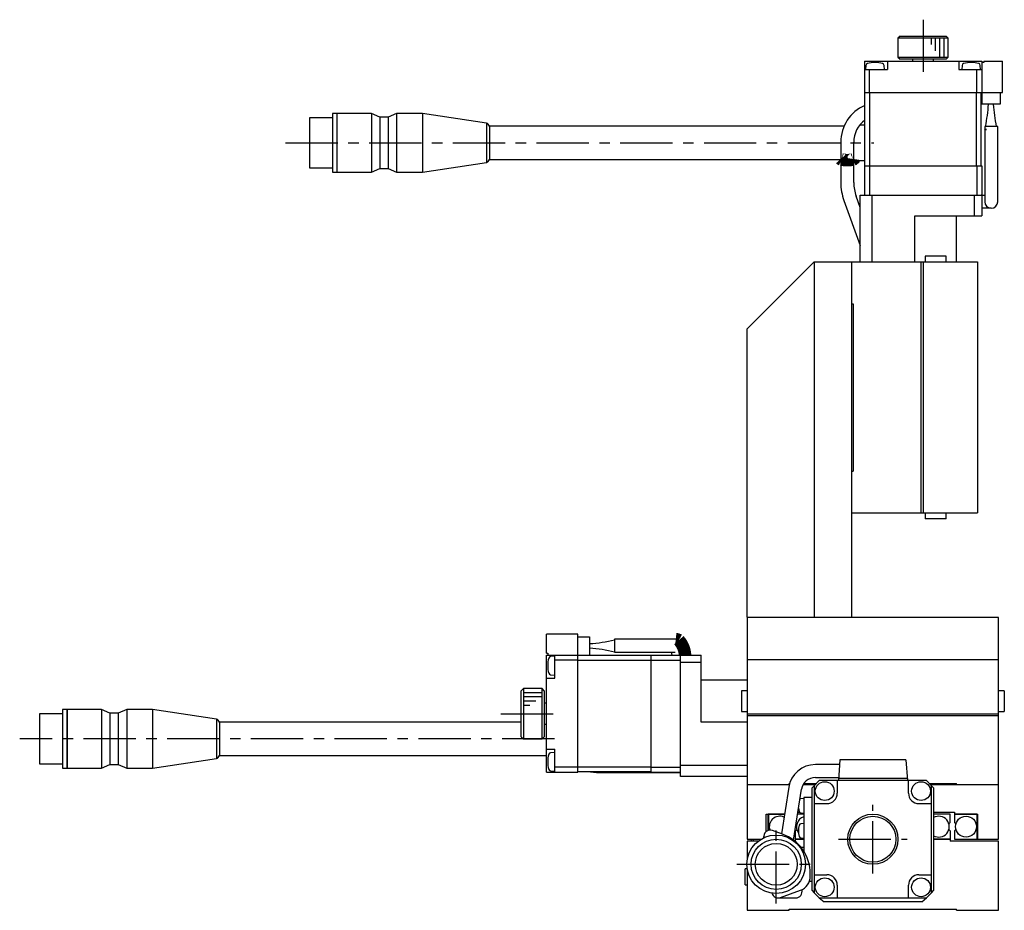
# Model space of a CAD drawing. Extents: x -591 to 410, y 10 to 744.
# Tile 2 of 5: x -591 to -356, y 283 to 496. Entities that reach past the tile are written whole.
import ezdxf

# ---------------------------------------------------------------- set-up
doc = ezdxf.new("R2010")
doc.units = 0
doc.header["$LTSCALE"] = 10
doc.linetypes.add('CENTER', pattern=[2, 1.25, -0.25, 0.25, -0.25])
doc.layers.add('1', color=7, linetype='CONTINUOUS')

msp = doc.modelspace()

# ---------------------------------------------------------------- linework, layer by layer
at = {"layer": '1', "color": 4, "linetype": 'CENTER'}
for p, q in [((-375.263878, 495.558605), (-375.263878, 481.409854)), ((-527.612752, 466.131939), (-387.033135, 466.131939)), ((-476.166504, 329.631939), (-461.263303, 329.631939)), ((-463.353949, 323.631939), (-591.106772, 323.631939)), ((-387.263878, 291.431939), (-387.263878, 307.831939)), ((-410.363877, 284.23194), (-410.363877, 303.031937)), ((-395.463878, 299.631939), (-379.063878, 299.631939)), ((-419.763876, 293.631939), (-400.963879, 293.631939))]:
    msp.add_line(p, q, dxfattribs=at)
at = {"layer": '1', "color": 7, "linetype": 'CONTINUOUS'}
for p, q in [((-380.763878, 491.631939), (-381.263878, 491.131939)), ((-381.263878, 491.131939), (-381.263878, 486.631939)), ((-369.263878, 491.131939), (-381.263878, 491.131939)), ((-380.763878, 491.631939), (-369.763878, 491.631939)), ((-369.263878, 491.131939), (-369.763878, 491.631939)), ((-369.263878, 486.631939), (-369.263878, 491.131939)), ((-389.263878, 485.631939), (-361.263878, 485.631939)), ((-389.263878, 485.631939), (-389.263878, 478.131939)), ((-388.927677, 484.617219), (-389.013878, 483.631939)), ((-384.513878, 483.631939), (-384.600078, 484.617219)), ((-383.763878, 485.631939), (-383.763878, 483.631939)), ((-381.263878, 486.631939), (-380.763878, 486.131939)), ((-381.263878, 486.631939), (-369.263878, 486.631939)), ((-369.763878, 486.131939), (-380.763878, 486.131939)), ((-377.763878, 486.131939), (-377.763878, 485.631939)), ((-372.763878, 485.631939), (-372.763878, 486.131939)), ((-369.763878, 486.131939), (-369.263878, 486.631939)), ((-366.763878, 485.631939), (-366.763878, 483.631939)), ((-365.927677, 484.617219), (-366.013878, 483.631939)), ((-361.513878, 483.631939), (-361.600078, 484.617219)), ((-361.263878, 485.631939), (-361.263878, 475.331939)), ((-360.763878, 485.331939), (-361.263878, 485.331939)), ((-360.763878, 485.631939), (-360.763878, 485.331939)), ((-360.763878, 485.631939), (-356.263878, 485.631939)), ((-356.263878, 478.131939), (-356.263878, 485.631939)), ((-389.263878, 483.631939), (-383.763878, 483.631939)), ((-388.063878, 478.131939), (-388.063878, 483.631939)), ((-366.763878, 483.631939), (-361.263878, 483.631939)), ((-362.463878, 478.131939), (-362.463878, 483.631939)), ((-389.263878, 478.131939), (-356.263878, 478.131939)), ((-389.163878, 460.631939), (-389.163878, 478.131939)), ((-388.022456, 460.631939), (-388.022456, 478.131939)), ((-362.505299, 460.631939), (-362.505299, 478.131939)), ((-361.363878, 460.631939), (-361.363878, 478.131939)), ((-356.863878, 478.131939), (-356.863878, 475.331939)), ((-356.863878, 475.331939), (-361.263878, 475.331939)), ((-516.349665, 473.131938), (-516.349665, 459.13194)), ((-515.349663, 473.131938), (-516.349665, 473.131938)), ((-515.349663, 473.131938), (-515.349663, 459.13194)), ((-515.299663, 473.131938), (-515.349663, 473.081938)), ((-515.299663, 473.131938), (-515.299663, 459.13194)), ((-507.042663, 473.131938), (-515.299663, 473.131938)), ((-507.042663, 473.131938), (-507.042663, 459.13194)), ((-505.042663, 472.281939), (-507.042663, 473.131938)), ((-501.042663, 473.131938), (-503.042663, 472.281939)), ((-501.042663, 473.131938), (-501.042663, 459.13194)), ((-494.849664, 473.131938), (-501.042663, 473.131938)), ((-494.849664, 473.131938), (-494.849664, 459.13194)), ((-479.615681, 470.816265), (-494.849664, 473.131938)), ((-521.849666, 472.131937), (-521.849666, 460.131941)), ((-516.349665, 472.131937), (-521.849666, 472.131937)), ((-505.042663, 472.281939), (-505.042663, 459.981939)), ((-503.042663, 472.281939), (-505.042663, 472.281939)), ((-503.042663, 472.281939), (-503.042663, 459.981939)), ((-479.615681, 470.816265), (-479.615681, 461.447613)), ((-478.892008, 470.131939), (-478.892008, 462.131939)), ((-394.130211, 470.131939), (-478.892008, 470.131939)), ((-389.163878, 470.331939), (-390.422709, 470.331939)), ((-360.538871, 469.407021), (-360.563878, 469.331939)), ((-360.563878, 469.331939), (-360.104895, 469.331939)), ((-360.538878, 470.031939), (-360.538878, 469.405001)), ((-357.438878, 470.031939), (-360.538878, 470.031939)), ((-360.104895, 469.331939), (-360.538878, 469.405032)), ((-360.538878, 469.331939), (-360.538878, 452.031939)), ((-357.438878, 452.031939), (-357.438878, 470.031939)), ((-394.94418, 466.244869), (-394.94418, 456.601027)), ((-391.84418, 456.601027), (-391.84418, 466.244869)), ((-494.849664, 459.13194), (-479.615681, 461.447613)), ((-478.892008, 462.131939), (-394.94418, 462.131939)), ((-391.84418, 461.931939), (-389.163878, 461.931939)), ((-521.849666, 460.131941), (-516.349665, 460.131941)), ((-516.349665, 459.13194), (-515.349663, 459.13194)), ((-515.349663, 459.18194), (-515.299663, 459.13194)), ((-515.299663, 459.13194), (-507.042663, 459.13194)), ((-507.042663, 459.13194), (-505.042663, 459.981939)), ((-505.042663, 459.981939), (-503.042663, 459.981939)), ((-503.042663, 459.981939), (-501.042663, 459.13194)), ((-501.042663, 459.13194), (-494.849664, 459.13194)), ((-389.263878, 460.631939), (-389.263878, 453.731939)), ((-389.263878, 460.631939), (-361.263878, 460.631939)), ((-388.063878, 460.631939), (-388.063878, 453.631939)), ((-362.463878, 460.631939), (-362.463878, 453.631939)), ((-361.263878, 460.631939), (-361.263878, 453.731939)), ((-394.168733, 452.323498), (-390.263878, 441.594997)), ((-390.263878, 450.658791), (-391.255686, 453.383761)), ((-390.263878, 437.631939), (-390.263878, 453.631939)), ((-390.263878, 453.631939), (-361.263878, 453.631939)), ((-389.263878, 453.731939), (-389.163878, 453.631939)), ((-387.541907, 453.631939), (-387.541907, 437.631939)), ((-362.985848, 448.631939), (-362.985848, 453.631939)), ((-361.363878, 453.631939), (-361.263878, 453.731939)), ((-361.263878, 453.631939), (-361.263878, 448.631939)), ((-361.263878, 453.581939), (-360.538878, 453.581939)), ((-358.988878, 450.481939), (-361.263878, 450.481939)), ((-377.263878, 437.631939), (-377.263878, 448.631939)), ((-377.263878, 448.631939), (-361.263878, 448.631939)), ((-367.263878, 437.631939), (-367.263878, 448.631939)), ((-401.263878, 437.631939), (-417.263877, 421.631939)), ((-401.263878, 437.631939), (-401.263877, 352.731939)), ((-401.263878, 437.631939), (-362.263878, 437.631939)), ((-392.263878, 352.631939), (-392.263878, 437.631939)), ((-375.763877, 377.631939), (-375.763878, 437.631939)), ((-375.263878, 437.631939), (-375.263877, 377.631939)), ((-374.763878, 439.031939), (-374.763878, 437.631939)), ((-369.763878, 439.031939), (-374.763878, 439.031939)), ((-369.763878, 437.631939), (-369.763878, 439.031939)), ((-362.263878, 437.631939), (-362.263877, 377.631939)), ((-392.263878, 427.631939), (-391.963878, 427.631939)), ((-391.963878, 427.631939), (-391.963877, 387.631939)), ((-417.263877, 352.731939), (-417.263877, 421.631939)), ((-392.263877, 387.631939), (-391.963877, 387.631939)), ((-392.263877, 377.631939), (-362.263877, 377.631939)), ((-374.763877, 377.631939), (-374.763877, 376.231939)), ((-369.763877, 376.231939), (-369.763877, 377.631939)), ((-369.763877, 376.231939), (-374.763877, 376.231939)), ((-417.263877, 352.731939), (-417.163877, 352.631939)), ((-357.263877, 352.631939), (-417.263877, 352.631939)), ((-417.263877, 352.631939), (-417.263877, 299.631939)), ((-401.363877, 352.631939), (-401.263877, 352.731939)), ((-401.263877, 352.731939), (-392.263877, 352.731939)), ((-357.263877, 299.631939), (-357.263877, 352.631939)), ((-457.763877, 348.631939), (-465.263877, 348.631939)), ((-465.263877, 344.131939), (-465.263877, 348.631939)), ((-457.763877, 315.631939), (-457.763877, 348.631939)), ((-457.763877, 348.031939), (-454.963877, 348.031939)), ((-454.963877, 348.031939), (-454.963877, 343.631939)), ((-434.46264, 347.456939), (-448.963877, 347.456939)), ((-448.963877, 347.456939), (-448.963877, 344.331939)), ((-434.359577, 347.453593), (-434.46264, 347.456939)), ((-465.263877, 344.131939), (-464.963877, 344.131939)), ((-465.263877, 343.631939), (-454.963877, 343.631939)), ((-465.263877, 315.631939), (-465.263877, 343.631939)), ((-464.963877, 344.131939), (-464.963877, 343.631939)), ((-463.263877, 338.131939), (-463.263877, 343.631939)), ((-440.263877, 343.531939), (-457.763877, 343.531939)), ((-448.963877, 344.356939), (-434.46264, 344.356939)), ((-440.263877, 343.631939), (-433.363877, 343.631939)), ((-440.263877, 315.631939), (-440.263877, 343.631939)), ((-435.492775, 344.357753), (-435.312849, 343.632721)), ((-433.263877, 343.531939), (-433.363877, 343.631939)), ((-433.263877, 343.631939), (-428.263877, 343.631939)), ((-433.263877, 314.631939), (-433.263877, 343.631939)), ((-428.263877, 327.631939), (-428.263877, 343.631939)), ((-463.263877, 343.381939), (-464.249157, 343.295738)), ((-457.763877, 342.431939), (-463.263877, 342.431939)), ((-440.263877, 342.390517), (-457.763877, 342.390517)), ((-440.263877, 342.431939), (-433.263877, 342.431939)), ((-428.263877, 341.909968), (-433.263877, 341.909968)), ((-417.263877, 342.631939), (-357.263877, 342.631939)), ((-464.249157, 338.968139), (-463.263877, 338.881939)), ((-465.263877, 338.131939), (-463.263877, 338.131939)), ((-417.263877, 337.631939), (-428.263877, 337.631939)), ((-470.763877, 335.631939), (-471.263877, 335.131939)), ((-471.263877, 324.131939), (-471.263877, 335.131939)), ((-466.263877, 335.631939), (-470.763877, 335.631939)), ((-470.763877, 335.631939), (-470.763877, 323.631939)), ((-465.763877, 335.131939), (-466.263877, 335.631939)), ((-466.263877, 323.631939), (-466.263877, 335.631939)), ((-465.763877, 335.131939), (-465.763877, 324.131939)), ((-417.263877, 335.131939), (-418.663877, 335.131939)), ((-418.663877, 335.131939), (-418.663877, 330.131939)), ((-355.863877, 335.131939), (-357.263877, 335.131939)), ((-355.863877, 335.131939), (-355.863877, 330.131939)), ((-465.263877, 332.131939), (-465.763877, 332.131939)), ((-586.349666, 329.631937), (-586.349666, 317.631941)), ((-580.849665, 329.631937), (-586.349666, 329.631937)), ((-580.849665, 330.631938), (-580.849665, 316.63194)), ((-579.849663, 330.631938), (-580.849665, 330.631938)), ((-579.849663, 330.631938), (-579.849663, 316.63194)), ((-579.799663, 330.631938), (-579.849663, 330.581938)), ((-579.799663, 330.631938), (-579.799663, 316.63194)), ((-571.542663, 330.631938), (-579.799663, 330.631938)), ((-571.542663, 330.631938), (-571.542663, 316.63194)), ((-569.542663, 329.781939), (-571.542663, 330.631938)), ((-569.542663, 329.781939), (-569.542663, 317.481939)), ((-567.542663, 329.781939), (-569.542663, 329.781939)), ((-565.542663, 330.631938), (-567.542663, 329.781939)), ((-567.542663, 329.781939), (-567.542663, 317.481939)), ((-565.542663, 330.631938), (-565.542663, 316.63194)), ((-559.349664, 330.631938), (-565.542663, 330.631938)), ((-559.349664, 330.631938), (-559.349664, 316.63194)), ((-544.115681, 328.316264), (-559.349664, 330.631938)), ((-418.663877, 330.131939), (-417.263877, 330.131939)), ((-417.263877, 329.631939), (-357.263877, 329.631939)), ((-357.263877, 330.131939), (-355.863877, 330.131939)), ((-544.115681, 328.316264), (-544.115681, 318.947613)), ((-543.392007, 327.631939), (-543.392007, 319.631939)), ((-471.263877, 327.631939), (-543.392007, 327.631939)), ((-465.763877, 327.131939), (-465.263877, 327.131939)), ((-417.263877, 327.631939), (-428.263877, 327.631939)), ((-357.263877, 329.131939), (-417.263877, 329.131939)), ((-471.263877, 324.131939), (-470.763877, 323.631939)), ((-470.763877, 323.631939), (-466.263877, 323.631939)), ((-466.263877, 323.631939), (-465.763877, 324.131939)), ((-465.263877, 321.131939), (-463.263877, 321.131939)), ((-463.263877, 320.381939), (-464.249157, 320.295738)), ((-463.263877, 315.631939), (-463.263877, 321.131939)), ((-586.349666, 317.631941), (-580.849665, 317.631941)), ((-559.349664, 316.63194), (-544.115681, 318.947613)), ((-543.392007, 319.631939), (-465.263877, 319.631939)), ((-395.164243, 318.631939), (-395.513877, 313.631939)), ((-379.363512, 318.631939), (-395.164243, 318.631939)), ((-379.363508, 318.631939), (-379.013878, 313.631939)), ((-580.849665, 316.63194), (-579.849663, 316.63194)), ((-579.849663, 316.68194), (-579.799663, 316.63194)), ((-579.799663, 316.63194), (-571.542663, 316.63194)), ((-571.542663, 316.63194), (-569.542663, 317.481939)), ((-569.542663, 317.481939), (-567.542663, 317.481939)), ((-567.542663, 317.481939), (-565.542663, 316.63194)), ((-565.542663, 316.63194), (-559.349664, 316.63194)), ((-465.263877, 315.631939), (-457.763877, 315.631939)), ((-464.249157, 315.968139), (-463.263877, 315.881939)), ((-457.763877, 316.831939), (-463.263877, 316.831939)), ((-440.263877, 316.87336), (-457.763877, 316.87336)), ((-440.263877, 315.731939), (-457.763877, 315.731939)), ((-454.761858, 315.731298), (-453.326955, 315.581939)), ((-453.326955, 315.581939), (-433.263877, 315.581939)), ((-440.263877, 316.831939), (-433.263877, 316.831939)), ((-440.263877, 315.631939), (-433.363877, 315.631939)), ((-433.363877, 315.631939), (-433.263877, 315.731939)), ((-433.263877, 317.35391), (-417.263877, 317.35391)), ((-395.246407, 317.456939), (-400.994083, 317.456939)), ((-417.263877, 314.631939), (-433.263877, 314.631939)), ((-407.263877, 312.931939), (-407.168675, 312.931939)), ((-407.263877, 312.631939), (-407.263877, 312.931939)), ((-403.76099, 312.931939), (-400.832591, 312.931939)), ((-400.063878, 313.631939), (-401.263878, 312.431939)), ((-400.994083, 314.356939), (-395.463181, 314.356939)), ((-374.418645, 313.631939), (-400.10911, 313.631939)), ((-395.763878, 313.631939), (-395.763878, 310.631939)), ((-379.048841, 314.131939), (-395.478914, 314.131939)), ((-378.763878, 310.631939), (-378.763878, 313.631939)), ((-373.263878, 312.431939), (-374.463878, 313.631939)), ((-373.695164, 312.931939), (-367.263877, 312.931939)), ((-367.263877, 312.631939), (-367.263877, 312.931939)), ((-407.253327, 312.631939), (-417.263877, 312.631939)), ((-407.376014, 312.04727), (-409.133295, 300.952236)), ((-406.235603, 299.430938), (-404.314181, 311.562323)), ((-401.120284, 312.631939), (-403.947345, 312.631939)), ((-401.763878, 311.909968), (-401.263878, 312.431939)), ((-401.763878, 287.35391), (-401.763878, 311.909968)), ((-401.263878, 312.431939), (-401.263878, 286.831939)), ((-357.263877, 312.631939), (-373.407471, 312.631939)), ((-372.763878, 311.909968), (-373.263878, 312.431939)), ((-373.263878, 286.831939), (-373.263878, 312.431939)), ((-372.763878, 311.909968), (-372.763878, 287.35391)), ((-403.763878, 309.381939), (-404.446665, 309.322203)), ((-401.763878, 309.631939), (-403.763878, 309.631939)), ((-403.763878, 309.631939), (-403.763878, 296.736513)), ((-405.174269, 306.131939), (-404.79709, 306.131939)), ((-404.446665, 305.941675), (-403.763878, 305.881939)), ((-401.263878, 308.131939), (-398.263878, 308.131939)), ((-376.263878, 308.131939), (-373.263878, 308.131939)), ((-372.763878, 306.131939), (-367.763877, 306.131939)), ((-367.763877, 306.131939), (-367.763877, 303.634541)), ((-412.763877, 305.631939), (-408.392103, 305.631939)), ((-412.763877, 301.451192), (-412.763877, 305.631939)), ((-412.213877, 305.581939), (-412.263877, 305.631939)), ((-412.263877, 301.731267), (-412.263877, 305.631939)), ((-408.400022, 305.581939), (-412.213877, 305.581939)), ((-412.213877, 305.581939), (-412.213877, 301.747158)), ((-405.596351, 303.467015), (-405.424343, 303.295006)), ((-403.763878, 305.631939), (-405.253461, 305.631939)), ((-368.763877, 305.631939), (-372.763878, 305.631939)), ((-369.103412, 303.295006), (-368.763877, 303.634541)), ((-368.763877, 303.634541), (-368.763877, 305.631939)), ((-367.763877, 305.631939), (-362.263877, 305.631939)), ((-362.313877, 305.581939), (-367.763877, 305.581939)), ((-367.763877, 303.634541), (-367.424343, 303.295006)), ((-362.313877, 305.581939), (-362.263877, 305.631939)), ((-362.313877, 299.631939), (-362.313877, 305.581939)), ((-362.263877, 305.631939), (-362.263877, 299.631939)), ((-408.844756, 300.847216), (-411.239314, 301.718765)), ((-405.424343, 301.968872), (-405.763877, 301.629337)), ((-405.763877, 299.131939), (-405.763877, 301.629337)), ((-403.763878, 303.381939), (-404.446665, 303.322203)), ((-368.763877, 301.629337), (-369.103412, 301.968872)), ((-368.763877, 301.629337), (-368.763877, 299.131939)), ((-367.763877, 301.629337), (-367.424343, 301.968872)), ((-367.763877, 301.629337), (-367.763877, 299.631939)), ((-417.263877, 299.631939), (-413.969426, 299.631939)), ((-414.694002, 299.131939), (-417.263877, 299.131939)), ((-417.263877, 299.131939), (-417.263877, 294.810916)), ((-416.263877, 299.131939), (-416.263877, 299.631939)), ((-415.763877, 299.131939), (-415.763877, 299.631939)), ((-413.319445, 299.977378), (-413.319445, 300.262241)), ((-405.763877, 299.131939), (-405.857829, 299.131939)), ((-405.763877, 299.681939), (-403.763878, 299.681939)), ((-403.763878, 299.631939), (-405.763877, 299.631939)), ((-404.446665, 299.941675), (-403.763878, 299.881939)), ((-372.763878, 299.681939), (-368.763877, 299.681939)), ((-368.763877, 299.631939), (-372.763878, 299.631939)), ((-357.263877, 299.131939), (-368.763877, 299.131939)), ((-367.763877, 299.631939), (-357.263877, 299.631939)), ((-357.263877, 282.631939), (-357.263877, 299.131939)), ((-403.763877, 297.681939), (-404.434685, 297.681939)), ((-417.276908, 292.531939), (-417.763877, 292.531939)), ((-417.763877, 288.731939), (-417.763877, 292.531939)), ((-417.263877, 292.452961), (-417.263877, 282.631939)), ((-402.414545, 289.631939), (-401.763878, 289.631939)), ((-402.232058, 290.755485), (-402.232058, 291.403305)), ((-401.263878, 291.131939), (-398.263878, 291.131939)), ((-376.263878, 291.131939), (-373.263878, 291.131939)), ((-417.763877, 288.731939), (-417.263877, 288.731939)), ((-409.359929, 285.675415), (-404.567887, 287.419575)), ((-401.763878, 287.35391), (-401.263878, 286.831939)), ((-395.763878, 288.631939), (-395.763878, 285.631939)), ((-378.763878, 285.631939), (-378.763878, 288.631939)), ((-373.263878, 286.831939), (-372.763878, 287.35391)), ((-409.89006, 285.581939), (-405.738249, 285.581939)), ((-401.263878, 286.831939), (-400.063878, 285.631939)), ((-400.063878, 285.631939), (-398.925781, 284.631939)), ((-400.063878, 285.631939), (-374.463878, 285.631939)), ((-375.601974, 284.631939), (-374.463878, 285.631939)), ((-374.463878, 285.631939), (-373.263878, 286.831939)), ((-417.263877, 282.631939), (-407.263877, 282.631939)), ((-407.263877, 282.631939), (-407.263877, 282.931939)), ((-407.263877, 282.931939), (-367.263877, 282.931939)), ((-375.601974, 284.631939), (-398.925781, 284.631939)), ((-367.263877, 282.631939), (-367.263877, 282.931939)), ((-367.263877, 282.631939), (-357.263877, 282.631939))]:
    msp.add_line(p, q, dxfattribs=at)
at = {"layer": '1', "color": 9, "linetype": 'CONTINUOUS'}
for p, q in [((-373.263878, 489.631939), (-373.263878, 491.131939)), ((-372.263878, 488.131939), (-372.263878, 491.131939)), ((-371.263878, 486.631939), (-371.263878, 491.131939)), ((-370.263878, 486.631939), (-370.263878, 491.131939)), ((-466.263877, 334.631939), (-470.763877, 334.631939)), ((-466.263877, 333.631939), (-470.763877, 333.631939)), ((-467.763877, 332.631939), (-470.763877, 332.631939)), ((-469.263877, 331.631939), (-470.763877, 331.631939))]:
    msp.add_line(p, q, dxfattribs=at)
at = {"layer": '1', "color": 7, "linetype": 'CONTINUOUS', "const_width": 3}
for points in [[(-394.94418, 462.244869), (-394.868317, 462.160413), (-394.77524, 462.120791, 0.108053), (-392.01312, 462.120791), (-391.920042, 462.160413), (-391.846304, 462.230566), (-391.84418, 462.244869)], [(-432.138395, 343.632556, 0.170654), (-433.616458, 347.214267), (-433.749421, 347.288516), (-433.901423, 347.354764), (-434.061758, 347.405601), (-434.226845, 347.439354), (-434.359577, 347.453593)]]:
    msp.add_lwpolyline(points, format="xyb", dxfattribs=at)
at = {"layer": '1', "color": 7, "linetype": 'CONTINUOUS'}
for centre, radius in [((-398.763878, 311.131939), 2.25), ((-375.763878, 311.131939), 2.25), ((-387.263878, 299.631939), 6), ((-387.263878, 299.631939), 5.5), ((-365.013877, 302.631939), 2.5), ((-410.363877, 293.631939), 6.999999), ((-410.363877, 293.631939), 5.999998), ((-410.363877, 293.631939), 5), ((-398.763878, 288.131939), 2.25), ((-375.763878, 288.131939), 2.25)]:
    msp.add_circle(centre, radius, dxfattribs=at)
for centre, radius, start, end in [((-388.429579, 484.573641), 0.5, 107.629155, 175), ((-386.763878, 479.331939), 6, 72.370845, 107.629155), ((-385.098176, 484.573641), 0.5, 5, 72.370845), ((-365.429579, 484.573641), 0.5, 107.629155, 175), ((-363.763878, 479.331939), 6, 72.370845, 107.629155), ((-362.098176, 484.573641), 0.5, 5, 72.370845), ((-416.257186, 480.251582), 56.848734, 349.643692, 355.03546), ((-308.86045, 479.311429), 49.80482, 184.582916, 190.737932), ((-385.389771, 466.287433), 9.554504, 113.266827, 180.255242), ((-479.849665, 469.844022), 1.000002, 16.733256, 76.468302), ((-385.340859, 466.270433), 6.503371, 126.016451, 180.225221), ((-479.849665, 462.419856), 1.000002, 283.531698, 343.266744), ((-382.311095, 456.682149), 12.633345, 180.367915, 200.182505), ((-382.312031, 456.682167), 9.532494, 180.487706, 200.243899), ((-358.988878, 452.031939), 1.55, 180, 360), ((-456.37778, 374.970276), 28.615444, 272.832165, 285.015922), ((-456.11095, 318.392876), 26.90568, 74.595351, 87.556562), ((-458.963877, 341.131939), 6, 162.370845, 197.629155), ((-464.205579, 342.797641), 0.5, 95, 162.370845), ((-464.205579, 339.466237), 0.5, 197.629155, 265), ((-544.349665, 327.344022), 1.000002, 16.733256, 76.468302), ((-458.963877, 318.131939), 6, 162.370845, 197.629155), ((-464.205579, 319.797641), 0.5, 95, 162.370845), ((-544.349665, 319.919856), 1.000002, 283.531698, 343.266744), ((-464.205579, 316.466237), 0.5, 197.629155, 265), ((-401.027307, 311.026832), 6.430193, 89.703957, 170.868859), ((-401.026887, 311.026409), 3.330691, 89.435683, 170.74077), ((-398.263878, 310.631939), 2.5, 270, 360), ((-376.263878, 310.631939), 2.5, 180, 270), ((-404.403087, 308.824105), 0.5, 95, 123.928061), ((-400.063878, 307.631939), 5, 186.726927, 195.362549), ((-404.403087, 306.439772), 0.5, 195.362549, 265), ((-409.513877, 302.631939), 2.5, 66.198916, 199.226496), ((-403.013877, 302.631939), 2.5, 107.457606, 215.758888), ((-371.513877, 302.631939), 2.5, 239.999997, 120.000003), ((-411.769445, 300.262241), 1.55, 70, 190.166306), ((-400.063878, 301.631939), 5, 164.637451, 195.362549), ((-404.403087, 302.824105), 0.5, 95, 164.637451), ((-412.282058, 291.403305), 10.05, 0, 70), ((-404.403087, 300.439772), 0.5, 195.362549, 265), ((-405.782058, 290.755485), 3.55, 290, 360), ((-398.263878, 288.631939), 2.5, 0, 90), ((-376.263878, 288.631939), 2.5, 90, 180), ((-405.73108, 287.133856), 1.551947, 269.62419, 15.92806), ((-409.89006, 287.131939), 1.55, 195.944446, 290)]:
    msp.add_arc(centre, radius, start, end, dxfattribs=at)

doc.saveas('drawing.dxf')
